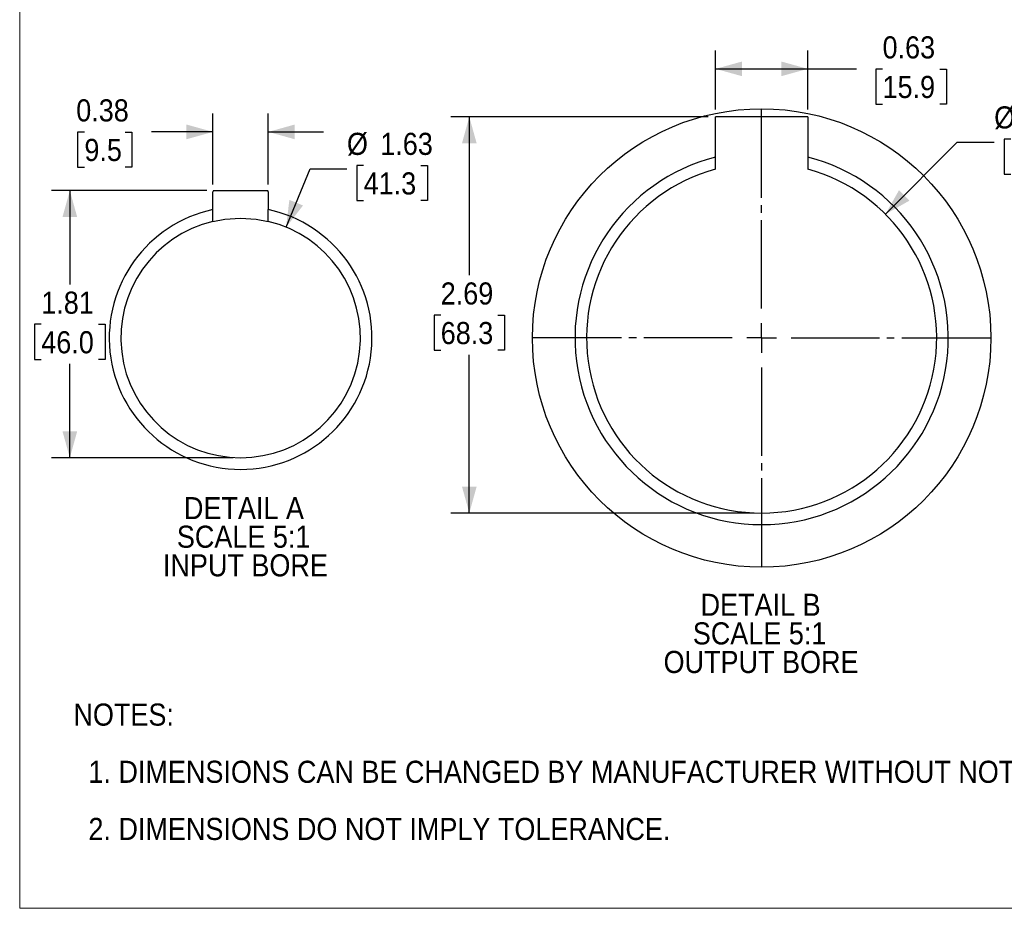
# Model space of a CAD drawing. Header units: inches. Extents: x 0 to 85.2, y 0 to 55.
# Tile 1 of 20: x 0 to 33.4, y 0 to 30.1. Entities that reach past the tile are written whole.
import ezdxf

# ---------------------------------------------------------------- set-up
doc = ezdxf.new("R2010")
doc.units = ezdxf.units.IN
doc.header["$LTSCALE"] = 5
doc.header["$MEASUREMENT"] = 0
doc.linetypes.add('SLD-Center', pattern=[0.75, 0.6, -0.05, 0.05, -0.05])
doc.linetypes.add('SLD-Solid', pattern=[0])
doc.layers.add('CENTER', color=40, linetype='SLD-Center')
doc.layers.add('SLD-DEFPOINTS', color=7, linetype='Continuous')
doc.layers.add('DIMENSIONS', color=140, linetype='SLD-Solid', lineweight=25)
doc.layers.add('TEXT', color=140, linetype='SLD-Solid', lineweight=25)
doc.styles.add('SLDTEXTSTYLE0', font='GOTHIC.TTF', dxfattribs={"width": 0.913})
doc.dimstyles.new('SLDDIMSTYLE10', dxfattribs={"dimtxt": 0.75, "dimasz": 0.9, "dimexe": 0, "dimexo": 0.0625, "dimgap": 0.1875, "dimtad": 0, "dimtih": 1, "dimtoh": 1, "dimlfac": 0.2, "dimrnd": 1e-09, "dimdsep": 46, "dimtxsty": 'SLDTEXTSTYLE0', "dimsah": 1, "dimcen": 0.09, "dimadec": 0, "dimazin": 2, "dimtfac": 1, "dimtmove": 0, "dimatfit": 0, "dimfxl": 0, "dimfrac": 2, "dimtolj": 1, "dimtzin": 12, "dimarcsym": 0})
doc.dimstyles.new('SLDDIMSTYLE11', dxfattribs={"dimtxt": 0.75, "dimasz": 0.9, "dimexe": 0, "dimexo": 0.0625, "dimgap": 0.1875, "dimtad": 0, "dimtih": 1, "dimtoh": 1, "dimlfac": 0.2, "dimrnd": 1e-09, "dimzin": 12, "dimdsep": 46, "dimtxsty": 'SLDTEXTSTYLE0', "dimsah": 1, "dimcen": 0.09, "dimadec": 0, "dimazin": 3, "dimtfac": 1, "dimtdec": 3, "dimtofl": 0, "dimtmove": 0, "dimatfit": 3, "dimfxl": 0, "dimfrac": 2, "dimtolj": 1, "dimtzin": 12, "dimarcsym": 0})
doc.dimstyles.new('SLDDIMSTYLE12', dxfattribs={"dimtxt": 0.75, "dimasz": 0.9, "dimexe": 0, "dimexo": 0.0625, "dimgap": 0.1875, "dimtad": 0, "dimtih": 1, "dimtoh": 1, "dimlfac": 0.2, "dimrnd": 1e-09, "dimzin": 12, "dimdsep": 46, "dimtxsty": 'SLDTEXTSTYLE0', "dimsah": 1, "dimcen": 0, "dimadec": 0, "dimazin": 3, "dimtfac": 1, "dimtofl": 0, "dimtmove": 0, "dimatfit": 3, "dimfxl": 0, "dimfrac": 2, "dimtolj": 1, "dimtzin": 12, "dimarcsym": 0})
doc.dimstyles.new('SLDDIMSTYLE13', dxfattribs={"dimtxt": 0.75, "dimasz": 0.9, "dimexe": 0, "dimexo": 0.0625, "dimgap": 0.1875, "dimtad": 0, "dimtih": 1, "dimtoh": 1, "dimlfac": 0.2, "dimrnd": 1e-09, "dimdsep": 46, "dimtxsty": 'SLDTEXTSTYLE0', "dimsah": 1, "dimcen": 0.09, "dimadec": 0, "dimazin": 2, "dimtfac": 1, "dimtofl": 0, "dimtmove": 0, "dimatfit": 3, "dimfxl": 0, "dimfrac": 2, "dimtolj": 1, "dimtzin": 12, "dimarcsym": 0})

# ---------------------------------------------------------------- blocks, each defined once
blk = doc.blocks.new('Block2')
at = {"color": 7, "linetype": 'SLD-Solid', "lineweight": 18}
for p, q in [((0, 0), (0, 55)), ((85, 0), (0, 0))]:
    blk.add_line(p, q, dxfattribs=at)
blk = doc.blocks.new('SW_NOTE_0')
at = {"layer": 'TEXT', "color": 0, "char_height": 0.75, "attachment_point": 1, "style": 'SLDTEXTSTYLE0'}
for s, insert in [('NOTES:', (0, 0.958)), ('  1. DIMENSIONS CAN BE CHANGED BY MANUFACTURER WITHOUT NOTICE.', (0, -0.982)), ('  2. DIMENSIONS DO NOT IMPLY TOLERANCE.', (0, -2.921))]:
    blk.add_mtext(s, dxfattribs=dict(at, insert=insert))
blk = doc.blocks.new('_D_25')
at = {"layer": 'DIMENSIONS'}
for p, q in [((6.557, 24.556), (6.557, 26.962)), ((8.432, 24.556), (8.432, 26.962)), ((2.195, 26.331), (1.966, 26.331)), ((1.966, 26.331), (1.966, 25.141)), ((3.58, 26.331), (3.809, 26.331)), ((3.809, 26.331), (3.809, 25.141)), ((6.557, 26.337), (4.466, 26.337)), ((8.432, 26.337), (10.307, 26.337)), ((1.966, 25.141), (2.195, 25.141)), ((3.809, 25.141), (3.58, 25.141))]:
    blk.add_line(p, q, dxfattribs=at)
for points in [[(6.557, 26.337), (5.657, 26.587), (5.657, 26.087)], [(8.432, 26.337), (9.332, 26.087), (9.332, 26.587)]]:
    blk.add_solid(points, dxfattribs=at)
at = {"layer": 'DIMENSIONS', "char_height": 0.75, "attachment_point": 1, "style": 'SLDTEXTSTYLE0'}
for s, insert in [('0.38', (1.918, 27.442)), ('9.5', (2.195, 26.099))]:
    blk.add_mtext(s, dxfattribs=dict(at, insert=insert))
blk = doc.blocks.new('_D_26')
at = {"layer": 'DIMENSIONS'}
for p, q in [((6.346, 24.346), (1.076, 24.346)), ((1.701, 24.346), (1.701, 21.163)), ((0.732, 19.809), (0.503, 19.809)), ((0.503, 19.809), (0.503, 18.618)), ((2.671, 19.809), (2.9, 19.809)), ((2.9, 19.809), (2.9, 18.618)), ((0.503, 18.618), (0.732, 18.618)), ((1.701, 15.283), (1.701, 18.466)), ((2.9, 18.618), (2.671, 18.618)), ((7.244, 15.283), (1.076, 15.283))]:
    blk.add_line(p, q, dxfattribs=at)
for points in [[(1.701, 24.346), (1.451, 23.446), (1.951, 23.446)], [(1.701, 15.283), (1.951, 16.183), (1.451, 16.183)]]:
    blk.add_solid(points, dxfattribs=at)
at = {"layer": 'DIMENSIONS', "char_height": 0.75, "attachment_point": 1, "style": 'SLDTEXTSTYLE0'}
for s, insert in [('1.81', (0.732, 20.919)), ('46.0', (0.732, 19.576))]:
    blk.add_mtext(s, dxfattribs=dict(at, insert=insert))
blk = doc.blocks.new('_D_27')
at = {"layer": 'DIMENSIONS'}
for p, q in [((9.037, 23.104), (9.851, 25.085)), ((9.851, 25.085), (11.101, 25.085)), ((11.667, 25.195), (11.438, 25.195)), ((11.438, 25.195), (11.438, 24.005)), ((13.606, 25.195), (13.835, 25.195)), ((13.835, 25.195), (13.835, 24.005)), ((11.438, 24.005), (11.667, 24.005)), ((13.835, 24.005), (13.606, 24.005))]:
    blk.add_line(p, q, dxfattribs=at)
blk.add_solid([(9.037, 23.104), (9.611, 23.841), (9.148, 24.031)], dxfattribs=at)
at = {"layer": 'DIMENSIONS', "char_height": 0.75, "attachment_point": 1, "style": 'SLDTEXTSTYLE0'}
for s, insert in [('%%c', (11.101, 26.306)), ('1.63', (12.232, 26.306)), ('41.3', (11.667, 24.963))]:
    blk.add_mtext(s, dxfattribs=dict(at, insert=insert))
blk = doc.blocks.new('SW_NOTE_1')
at = {"layer": 'TEXT', "color": 0, "char_height": 0.75, "attachment_point": 2, "style": 'SLDTEXTSTYLE0'}
for s, insert in [('DETAIL A', (2.016, 0.958)), ('SCALE 5:1', (2.005, -0.012)), ('INPUT BORE', (2.066, -0.982))]:
    blk.add_mtext(s, dxfattribs=dict(at, insert=insert))
blk = doc.blocks.new('_D_28')
at = {"layer": 'DIMENSIONS'}
for p, q in [((23.356, 26.846), (14.627, 26.846)), ((15.252, 26.846), (15.252, 21.476)), ((14.282, 20.121), (14.054, 20.121)), ((14.054, 20.121), (14.054, 18.93)), ((16.222, 20.121), (16.45, 20.121)), ((16.45, 20.121), (16.45, 18.93)), ((14.054, 18.93), (14.282, 18.93)), ((15.252, 13.408), (15.252, 18.778)), ((16.45, 18.93), (16.222, 18.93)), ((24.918, 13.408), (14.627, 13.408))]:
    blk.add_line(p, q, dxfattribs=at)
for points in [[(15.252, 26.846), (15.002, 25.946), (15.502, 25.946)], [(15.252, 13.408), (15.502, 14.308), (15.002, 14.308)]]:
    blk.add_solid(points, dxfattribs=at)
at = {"layer": 'DIMENSIONS', "char_height": 0.75, "attachment_point": 1, "style": 'SLDTEXTSTYLE0'}
for s, insert in [('2.69', (14.282, 21.231)), ('68.3', (14.282, 19.888))]:
    blk.add_mtext(s, dxfattribs=dict(at, insert=insert))
blk = doc.blocks.new('_D_29')
at = {"layer": 'DIMENSIONS'}
for p, q in [((23.606, 27.096), (23.606, 29.1)), ((26.731, 27.096), (26.731, 29.1)), ((23.606, 28.475), (26.731, 28.475)), ((26.731, 28.475), (28.383, 28.475)), ((29.27, 28.469), (29.041, 28.469)), ((29.041, 28.469), (29.041, 27.278)), ((31.209, 28.469), (31.438, 28.469)), ((31.438, 28.469), (31.438, 27.278)), ((29.041, 27.278), (29.27, 27.278)), ((31.438, 27.278), (31.209, 27.278))]:
    blk.add_line(p, q, dxfattribs=at)
for points in [[(23.606, 28.475), (24.506, 28.225), (24.506, 28.725)], [(26.731, 28.475), (25.831, 28.725), (25.831, 28.225)]]:
    blk.add_solid(points, dxfattribs=at)
at = {"layer": 'DIMENSIONS', "char_height": 0.75, "attachment_point": 1, "style": 'SLDTEXTSTYLE0'}
for s, insert in [('0.63', (29.27, 29.579)), ('15.9', (29.27, 28.236))]:
    blk.add_mtext(s, dxfattribs=dict(at, insert=insert))
blk = doc.blocks.new('_D_30')
at = {"layer": 'DIMENSIONS'}
for p, q in [((33.621, 26.093), (33.392, 26.093)), ((33.392, 26.093), (33.392, 24.902)), ((35.56, 26.093), (35.789, 26.093)), ((35.789, 26.093), (35.789, 24.902)), ((29.367, 23.544), (31.805, 25.983)), ((31.805, 25.983), (33.055, 25.983)), ((33.392, 24.902), (33.621, 24.902)), ((35.789, 24.902), (35.56, 24.902))]:
    blk.add_line(p, q, dxfattribs=at)
blk.add_solid([(29.367, 23.544), (30.18, 24.004), (29.826, 24.357)], dxfattribs=at)
at = {"layer": 'DIMENSIONS', "char_height": 0.75, "attachment_point": 1, "style": 'SLDTEXTSTYLE0'}
for s, insert in [('%%c', (33.055, 27.203)), ('2.38', (34.186, 27.203)), ('60.3', (33.621, 25.86))]:
    blk.add_mtext(s, dxfattribs=dict(at, insert=insert))
blk = doc.blocks.new('SW_NOTE_2')
at = {"layer": 'TEXT', "color": 0, "char_height": 0.75, "attachment_point": 2, "style": 'SLDTEXTSTYLE0'}
for s, insert in [('DETAIL B', (1.957, 0.958)), ('SCALE 5:1', (1.922, -0.012)), ('OUTPUT BORE', (1.972, -0.982))]:
    blk.add_mtext(s, dxfattribs=dict(at, insert=insert))
blk = doc.blocks.new('SW_CENTERMARKSYMBOL_9')
at = {"layer": 'CENTER', "color": 0}
for p, q in [((0, 1), (0, 7.948)), ((0, 0), (0, 0.5)), ((-1, 0), (-7.948, 0)), ((0, 0), (-0.5, 0)), ((0, 0), (0, -0.5)), ((0, 0), (0.5, 0)), ((1, 0), (7.948, 0)), ((0, -1), (0, -7.948))]:
    blk.add_line(p, q, dxfattribs=at)

msp = doc.modelspace()

# ---------------------------------------------------------------- linework, layer by layer
for p, q in [((26.731, 26.846), (23.606, 26.846)), ((23.606, 25.481), (23.606, 26.846)), ((26.731, 26.846), (26.731, 25.481)), ((23.606, 25.074), (23.606, 25.481)), ((26.731, 25.481), (26.731, 25.074)), ((6.557, 23.702), (6.557, 24.306)), ((6.596, 24.346), (8.392, 24.346)), ((8.432, 24.306), (8.432, 23.702)), ((6.557, 23.298), (6.557, 23.702)), ((8.432, 23.298), (8.432, 23.702))]:
    msp.add_line(p, q)
at = {"flags": 128}
for points in [[(6.557, 23.298), (6.964, 23.373), (7.494, 23.408)], [(7.494, 23.408), (8.024, 23.373), (8.432, 23.298)]]:
    msp.add_lwpolyline(points, dxfattribs=at)
msp.add_circle((25.168, 19.346), 7.776)
for centre, radius, start, end in [((25.168, 19.346), 6.331, 104.2879, 75.7121), ((25.168, 19.346), 5.938, 105.2575, 74.7425), ((6.596, 24.306), 0.0394, 89.9989, 180.0011), ((8.392, 24.306), 0.0394, 359.9989, 90.0011), ((7.494, 19.346), 4.456, 102.1447, 270), ((7.494, 19.346), 4.456, 270, 77.8553), ((7.494, 19.346), 4.062, 103.3424, 76.6576)]:
    msp.add_arc(centre, radius, start, end)

# ---------------------------------------------------------------- block references
at = {"layer": 'CENTER'}
msp.add_blockref('SW_CENTERMARKSYMBOL_9', (25.168, 19.346), dxfattribs=at)
at = {"layer": 'SLD-DEFPOINTS'}
msp.add_blockref('Block2', (0, 0), dxfattribs=at)
at = {"layer": 'TEXT'}
for name, p in [('SW_NOTE_1', (5.591, 12.992)), ('SW_NOTE_2', (23.176, 9.713)), ('SW_NOTE_0', (1.823, 5.988))]:
    msp.add_blockref(name, p, dxfattribs=at)

# ---------------------------------------------------------------- dimensions: what is measured, and where the dimension line sits
at = {"layer": 'DIMENSIONS'}
for base, p1, p2, dimstyle, picture, middle in [((26.730880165, 28.474662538), (23.605880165, 26.845589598), (26.730880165, 26.845589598), 'SLDDIMSTYLE13', '_D_29', (30.239310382, 28.474662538)), ((6.556684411, 26.337030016), (8.431684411, 24.306218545), (6.556684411, 24.306218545), 'SLDDIMSTYLE10', '_D_25', (2.887349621, 26.337030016))]:
    dim = msp.add_linear_dim(base=base, p1=p1, p2=p2, dimstyle=dimstyle, dxfattribs=at)
    dim.commit()
    dim.dimension.update_dxf_attribs({"geometry": picture, "text_midpoint": middle, "dimtype": 160})
for p1, p2, picture, middle in [((20.97, 15.147), (29.367, 23.544), '_D_30', (34.591, 25.983)), ((5.951, 15.588), (9.037, 23.104), '_D_27', (12.636, 25.085))]:
    dim = msp.add_diameter_dim_2p(p1=p1, p2=p2, dimstyle='SLDDIMSTYLE12', dxfattribs=at)
    dim.commit()
    dim.dimension.update_dxf_attribs({"geometry": picture, "text_midpoint": middle, "dimtype": 163})
for base, p1, p2, picture, middle in [((15.252, 26.846), (25.168, 13.408), (23.606, 26.846), '_D_28', (15.252, 20.127)), ((1.701, 15.283), (6.596, 24.346), (7.494, 15.283), '_D_26', (1.701, 19.814))]:
    dim = msp.add_linear_dim(base=base, p1=p1, p2=p2, angle=90, dimstyle='SLDDIMSTYLE11', dxfattribs=at)
    dim.commit()
    dim.dimension.update_dxf_attribs({"geometry": picture, "text_midpoint": middle, "dimtype": 160})

doc.saveas('drawing.dxf')
